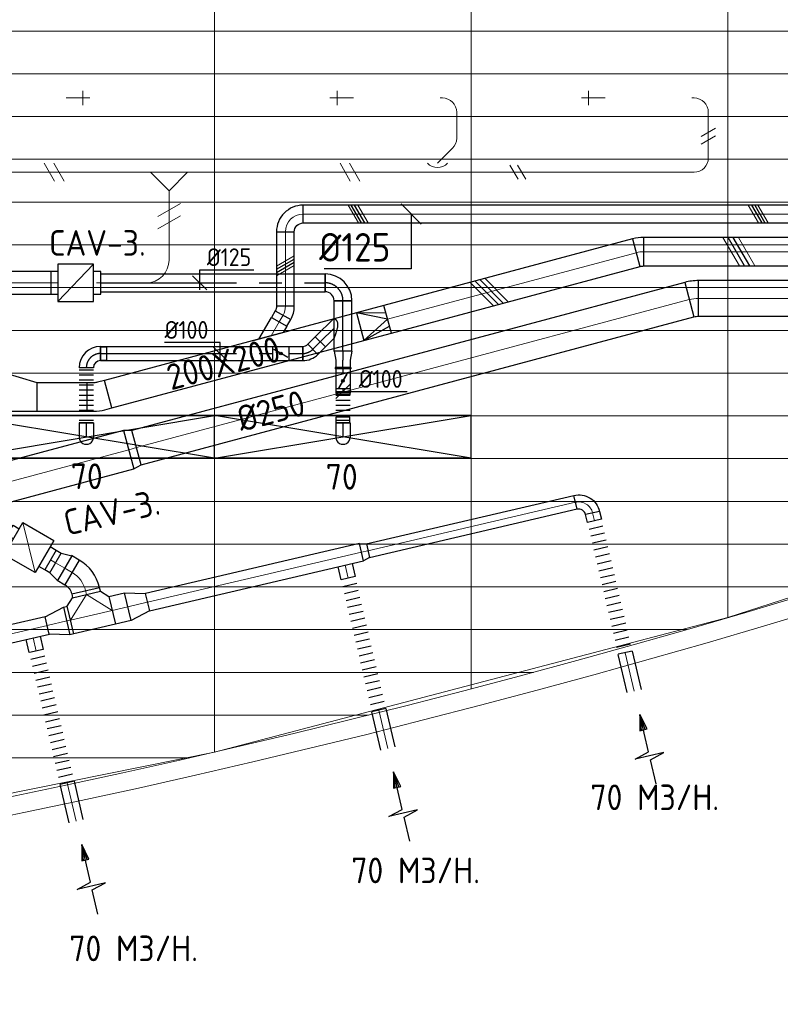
# Model space of a CAD drawing. Header units: millimetres. Extents: x -72412 to 16313, y -1015 to 52998.
# Tile 43 of 64: x -31891 to -26557, y 7999 to 14909. Entities that reach past the tile are written whole.
import ezdxf
from ezdxf.enums import TextEntityAlignment as Align

# ---------------------------------------------------------------- set-up
doc = ezdxf.new("R2010")
doc.units = ezdxf.units.MM
doc.header["$LTSCALE"] = 50
doc.linetypes.add('CENTER2', pattern=[28.575, 19.05, -3.175, 3.175, -3.175])
for name, color, linetype in [('4plfd', 254, 'Continuous'), ('WL570---_RETOUR', 100, 'Continuous'), ('WL570---_TOEVOER', 200, 'Continuous'), ('WL570---_TOEVOER_HL', 1, 'Continuous'), ('WL570---_TOEVOER_RST', 200, 'Continuous'), ('WL570---_TOEVOER_RST_HL', 1, 'Continuous'), ('WM570---_RETOUR', 2, 'Continuous'), ('WM570---_TOEVOER', 2, 'Continuous'), ('WM570---_TOEVOER_PR', 2, 'Continuous'), ('WM570---_TOEVOER_RST_PR', 1, 'Continuous')]:
    doc.layers.add(name, color=color, linetype=linetype)
for name, color, linetype, lineweight in [('WL570---_BESTAAND-HARTLIJN', 161, 'Continuous', 0), ('WL570---_BESTAAND-RETOUR', 140, 'Continuous', 0), ('WL570---_BESTAAND-TOEVOER', 180, 'Continuous', 0), ('WL570---_DEMONTEREN', 10, 'Continuous', 0)]:
    doc.layers.add(name, color=color, linetype=linetype, lineweight=lineweight)
doc.layers.get('WL570---_DEMONTEREN').off()
doc.styles.add('BURO-018', font='ISO96.shx', dxfattribs={"height": 90})
doc.styles.add('BURO-025', font='ISO96.shx', dxfattribs={"height": 125})
doc.styles.add('MAATVOERING', font='ISO')

# ---------------------------------------------------------------- blocks, each defined once
blk = doc.blocks.new('Groep-43')
at = {"color": 8, "linetype": 'Continuous', "lineweight": 13}
for p, q in [((-73154.912, 13299.14), (-22154.912, 13299.14)), ((-73154.912, 12999.14), (-22154.912, 12999.14)), ((-73154.912, 12699.14), (-22154.912, 12699.14)), ((-73154.912, 12399.14), (-22154.912, 12399.14)), ((-73154.912, 12099.14), (-22154.912, 12099.14))]:
    blk.add_line(p, q, dxfattribs=at)
blk = doc.blocks.new('Groep-50')
at = {"color": 8, "linetype": 'Continuous', "lineweight": 13}
for p, q in [((-33254.9, 18999.1), (-33254.9, 8239.8)), ((-31454.9, 18999.1), (-31454.9, 8683.4)), ((-29654.9, 18999.1), (-29654.9, 9183.1)), ((-72854.9, 11799.1), (-22392.8, 11799.1)), ((-72188.2, 11499.1), (-23121.3, 11499.1)), ((-71473.3, 11199.1), (-23841, 11199.1)), ((-70711.8, 10899.1), (-24597.7, 10899.1)), ((-69854.9, 10599.1), (-25389.2, 10599.1)), ((-69080.3, 10299.1), (-26229.6, 10299.1)), ((-29654.9, 9183.2), (-26054.9, 10356)), ((-68159.5, 9999.1), (-27084.9, 9999.1)), ((-67238.6, 9699.1), (-28071.2, 9699.1)), ((-66254.9, 9399.1), (-28992, 9399.1)), ((-33254.9, 8239.9), (-29654.9, 9183.2)), ((-65366, 9099.1), (-29943.5, 9099.1)), ((-64290.1, 8799.1), (-31019.4, 8799.1)), ((-63133.8, 8499.1), (-32175.7, 8499.1)), ((-36854.9, 7514.1), (-33254.9, 8239.9)), ((-61877.5, 8199.1), (-33432, 8199.1))]:
    blk.add_line(p, q, dxfattribs=at)
at = {"color": 8, "linetype": 'Continuous', "lineweight": 13, "flags": 128}
blk.add_lwpolyline([(-22004.9, 19149), (-22004.9, 11828, -0.208473), (-73205.8, 11785.1), (-73304.9, 11828.1)], format="xyb", dxfattribs=at)
at = {"color": 8, "linetype": 'Continuous', "lineweight": 13}
blk.add_arc((-47654.8, 70538.1), 63940.9, 246.496301, 293.503386, dxfattribs=at)
at = {"color": 8}
blk.add_blockref('Groep-43', (0, 0), dxfattribs=at)
blk = doc.blocks.new('Block plafond 5e verd')
at = {"layer": '4plfd'}
blk.add_blockref('Groep-50', (73304.9, -19149.1), dxfattribs=at)
blk = doc.blocks.new('OBO20000047H')
blk.add_lwpolyline([(100, -86.7, 0.208), (4.6, 132.7), (-131.8, -13.6, -0.208), (-100, -86.7)], format="xyb", close=True)
at = {"invisible_edges": 15}
for points in [[(-125.4, -20.1), (23.7, 113.2), (4.6, 132.7), (-131.8, -13.6)], [(-119.7, -27.1), (41, 92), (23.7, 113.2), (-125.4, -20.1)], [(-114.6, -34.7), (56.2, 69.3), (41, 92), (-119.7, -27.1)], [(-110.2, -42.7), (69.4, 45.3), (56.2, 69.3), (-114.6, -34.7)], [(-106.6, -51), (80.3, 20.3), (69.4, 45.3), (-110.2, -42.7)], [(-103.7, -59.7), (88.9, -5.7), (80.3, 20.3), (-106.6, -51)], [(-101.7, -68.6), (95, -32.3), (88.9, -5.7), (-103.7, -59.7)], [(-100.4, -77.6), (98.8, -59.4), (95, -32.3), (-101.7, -68.6)], [(-100, -86.7), (100, -86.7), (98.8, -59.4), (-100.4, -77.6)]]:
    blk.add_3dface(points, dxfattribs=at)
at = {"layer": 'WL570---_BESTAAND-HARTLIJN'}
blk.add_arc((-200, -86.7), 200, 0, 47, dxfattribs=at)
blk = doc.blocks.new('KARO')
for p, q in [((1, 0.5), (0, 0.5)), ((0, -0.5), (1, -0.5))]:
    blk.add_line(p, q)
at = {"invisible_edges": 15}
blk.add_3dface([(0, 0.5), (0, -0.5), (1, -0.5), (1, 0.5)], dxfattribs=at)
at = {"layer": 'WL570---_BESTAAND-HARTLIJN'}
blk.add_line((0, 0), (1, 0), dxfattribs=at)
blk = doc.blocks.new('OSV2001600740G')
blk.add_lwpolyline([(0, -100), (74.6, -80), (74.6, 80), (0, 100)], close=True)
at = {"layer": 'WL570---_BESTAAND-HARTLIJN'}
blk.add_line((0, 0), (74.6, 0), dxfattribs=at)
blk = doc.blocks.new('VBX1601600016025000')
for points in [[(50, 80), (0, 80), (0, -80), (50, -80)], [(300, -80), (350, -80), (350, 80), (300, 80)]]:
    blk.add_lwpolyline(points)
blk.add_lwpolyline([(50, -130), (300, -130), (300, 130), (50, 130)], close=True)
at = {"layer": 'WL570---_BESTAAND-HARTLIJN'}
blk.add_line((300, 0), (350, 0), dxfattribs=at)
at = {"layer": 'WL570---_BESTAAND-TOEVOER'}
blk.add_line((50, -130), (300, 130), dxfattribs=at)
blk = doc.blocks.new('OSV20012501390G')
blk.add_lwpolyline([(0, -100), (140, -62.5), (140, 62.5), (0, 100)], close=True)
at = {"layer": 'WL570---_BESTAAND-HARTLIJN'}
blk.add_line((0, 0), (140, 0), dxfattribs=at)
blk = doc.blocks.new('FLLINE100')
blk.add_line((0, -50), (0, 50))
blk = doc.blocks.new('OEX10000100000')
at = {"rotation": 90}
for p in [(0, -50), (0, -100), (0, -150), (0, -200), (0, -250), (0, -300), (0, -350), (0, -400), (0, -450), (0, -500), (0, -550), (0, -600), (0, -650), (0, -700), (0, -750), (0, -800), (0, -850), (0, -900), (0, -950), (0, -1000)]:
    blk.add_blockref('FLLINE100', p, dxfattribs=at)
blk = doc.blocks.new('AFZPIJL')
for points in [[(0, -10), (0, -6.52), (-2.06, -5.97), (2.06, -5.97), (0, -5.41), (0, 0)], [(-0.26, -2.22), (0, 0)], [(0.26, -2.22), (0, 0)]]:
    blk.add_lwpolyline(points)
blk.add_lwpolyline([(0.52, -2.22), (-0.52, -2.22), (0, 0)], close=True)
blk = doc.blocks.new('OTS20020020000H')
blk.add_lwpolyline([(-150, -100), (150, -100), (150, 100), (100, 150), (-100, 150), (-150, 100)], close=True)
at = {"layer": 'WL570---_BESTAAND-HARTLIJN'}
blk.add_line((-150, 0), (150, 0), dxfattribs=at)
at = {"layer": 'WL570---_BESTAAND-RETOUR'}
blk.add_lwpolyline([(-150, 0), (0, 150), (150, 0)], dxfattribs=at)
blk = doc.blocks.new('OSV1251000460G')
blk.add_lwpolyline([(0, -62.5), (46.7, -50), (46.7, 50), (0, 62.5)], close=True)
at = {"layer": 'WL570---_BESTAAND-HARTLIJN'}
blk.add_line((0, 0), (46.7, 0), dxfattribs=at)
blk = doc.blocks.new('OBO10000090H')
blk.add_lwpolyline([(50, -100, 0.414214), (-100, 50), (-100, -50, -0.414214), (-50, -100)], format="xyb", close=True)
at = {"invisible_edges": 15}
for points in [[(-91.3, -50.8), (-74, 47.7), (-100, 50), (-100, -50)], [(-82.9, -53), (-48.7, 41), (-74, 47.7), (-91.3, -50.8)], [(-75, -56.7), (-25, 29.9), (-48.7, 41), (-82.9, -53)], [(-67.9, -61.7), (-3.6, 14.9), (-25, 29.9), (-75, -56.7)], [(-61.7, -67.9), (14.9, -3.6), (-3.6, 14.9), (-67.9, -61.7)], [(-56.7, -75), (29.9, -25), (14.9, -3.6), (-61.7, -67.9)], [(-53, -82.9), (41, -48.7), (29.9, -25), (-56.7, -75)], [(-50.8, -91.3), (47.7, -74), (41, -48.7), (-53, -82.9)], [(-50, -100), (50, -100), (47.7, -74), (-50.8, -91.3)]]:
    blk.add_3dface(points, dxfattribs=at)
at = {"layer": 'WL570---_BESTAAND-HARTLIJN'}
blk.add_arc((-100, -100), 100, 0, 90, dxfattribs=at)
blk = doc.blocks.new('OBO12500030H')
blk.add_lwpolyline([(62.5, -33.5, 0.131652), (37.4, 60.3), (-70.9, -2.2, -0.131652), (-62.5, -33.5)], format="xyb", close=True)
at = {"invisible_edges": 15}
for points in [[(-69.1, -5.4), (42.6, 50.7), (37.4, 60.3), (-70.9, -2.2)], [(-67.6, -8.7), (47.2, 40.8), (42.6, 50.7), (-69.1, -5.4)], [(-66.3, -12.1), (51.2, 30.6), (47.2, 40.8), (-67.6, -8.7)], [(-65.1, -15.6), (54.6, 20.3), (51.2, 30.6), (-66.3, -12.1)], [(-64.2, -19.1), (57.4, 9.7), (54.6, 20.3), (-65.1, -15.6)], [(-63.4, -22.6), (59.7, -0.9), (57.4, 9.7), (-64.2, -19.1)], [(-62.9, -26.2), (61.2, -11.7), (59.7, -0.9), (-63.4, -22.6)], [(-62.6, -29.9), (62.2, -22.6), (61.2, -11.7), (-62.9, -26.2)], [(-62.5, -33.5), (62.5, -33.5), (62.2, -22.6), (-62.6, -29.9)]]:
    blk.add_3dface(points, dxfattribs=at)
at = {"layer": 'WL570---_BESTAAND-HARTLIJN'}
blk.add_arc((-125, -33.5), 125, 0, 30, dxfattribs=at)
blk = doc.blocks.new('VRO200200002002000H')
at = {"layer": 'WL570---_TOEVOER'}
for p, q in [((0, 100), (200, 50)), ((0, -100), (200, -50))]:
    blk.add_line(p, q, dxfattribs=at)
blk.add_lwpolyline([(0, 100), (0, -100), (200, -100), (200, 100)], close=True, dxfattribs=at)
blk.add_lwpolyline([(0, -100), (0, -100), (200, 0), (0, 100)], dxfattribs=at)
blk = doc.blocks.new('KARH')
for p, q in [((1, 0.5), (0, 0.5)), ((0, -0.5), (1, -0.5))]:
    blk.add_line(p, q)
at = {"invisible_edges": 15}
blk.add_3dface([(0, 0.5), (0, -0.5), (1, -0.5), (1, 0.5)], dxfattribs=at)
blk = doc.blocks.new('VV135020020020005000LG')
blk.add_lwpolyline([(0, -175), (500, -175), (500, 25), (0, 175)], close=True)
at = {"invisible_edges": 15}
blk.add_3dface([(0, -175), (500, -175), (500, 25), (0, 175)], dxfattribs=at)
blk = doc.blocks.new('VBO20020000050151-100')
blk.add_lwpolyline([(-100, -76.3), (100, -76.3), (100, -26.3, 0.065543), (89.8, 51.3), (76.8, 99.6), (-116.3, 47.8), (-103.4, -0.4, -0.065543), (-100, -26.3)], format="xyb", close=True)
blk = doc.blocks.new('OSV2802500550K')
blk.add_lwpolyline([(-56, -140), (0, -125), (0, 125), (-56, 140)], close=True)
at = {"layer": 'WL570---_BESTAAND-HARTLIJN'}
blk.add_line((-56, 0), (0, 0), dxfattribs=at)
blk = doc.blocks.new('OAF12500045R')
blk.add_line((-138.4, 0), (138.4, 0))
blk.add_lwpolyline([(-88.4, 0), (35.4, 123.7), (123.7, 35.4), (88.4, 0)])
at = {"layer": 'WL570---_BESTAAND-HARTLIJN'}
blk.add_line((79.5, 79.5), (0, 0), dxfattribs=at)
blk = doc.blocks.new('OBO10000090ZE')
blk.add_lwpolyline([(-50, 0), (50, 0), (50, 100, 1), (-50, 100)], format="xyb", close=True)
at = {"layer": 'WL570---_BESTAAND-HARTLIJN'}
for points in [[(0, 0), (0, 150)], [(-50, 100), (50, 100)]]:
    blk.add_lwpolyline(points, dxfattribs=at)
blk = doc.blocks.new('OSV1601250650G')
blk.add_lwpolyline([(0, -80), (65.3, -62.5), (65.3, 62.5), (0, 80)], close=True)
at = {"layer": 'WL570---_BESTAAND-HARTLIJN'}
blk.add_line((0, 0), (65.3, 0), dxfattribs=at)
blk = doc.blocks.new('OTS16016016000H')
blk.add_lwpolyline([(-130, -80), (130, -80), (130, 80), (80, 130), (-80, 130), (-130, 80)], close=True)
at = {"layer": 'WL570---_BESTAAND-HARTLIJN'}
blk.add_line((-130, 0), (130, 0), dxfattribs=at)
at = {"layer": 'WL570---_BESTAAND-RETOUR'}
blk.add_lwpolyline([(-130, 0), (0, 130), (130, 0)], dxfattribs=at)
blk = doc.blocks.new('OBO16000090H')
blk.add_lwpolyline([(80, -160, 0.414214), (-160, 80), (-160, -80, -0.414214), (-80, -160)], format="xyb", close=True)
at = {"invisible_edges": 15}
for points in [[(-146.1, -81.2), (-118.3, 76.4), (-160, 80), (-160, -80)], [(-132.6, -84.8), (-77.9, 65.5), (-118.3, 76.4), (-146.1, -81.2)], [(-120, -90.7), (-40, 47.8), (-77.9, 65.5), (-132.6, -84.8)], [(-108.6, -98.7), (-5.7, 23.9), (-40, 47.8), (-120, -90.7)], [(-98.7, -108.6), (23.9, -5.7), (-5.7, 23.9), (-108.6, -98.7)], [(-90.7, -120), (47.8, -40), (23.9, -5.7), (-98.7, -108.6)], [(-84.8, -132.6), (65.5, -77.9), (47.8, -40), (-90.7, -120)], [(-81.2, -146.1), (76.4, -118.3), (65.5, -77.9), (-84.8, -132.6)], [(-80, -160), (80, -160), (76.4, -118.3), (-81.2, -146.1)]]:
    blk.add_3dface(points, dxfattribs=at)
at = {"layer": 'WL570---_BESTAAND-HARTLIJN'}
blk.add_arc((-160, -160), 160, 0, 90, dxfattribs=at)
blk = doc.blocks.new('MVLINE')
blk.add_line((35.4, -35.4), (-35.4, 35.4))
blk = doc.blocks.new('OBO12500090H')
blk.add_lwpolyline([(62.5, -125, 0.414214), (-125, 62.5), (-125, -62.5, -0.414214), (-62.5, -125)], format="xyb", close=True)
at = {"invisible_edges": 15}
for points in [[(-114.1, -63.4), (-92.4, 59.7), (-125, 62.5), (-125, -62.5)], [(-103.6, -66.3), (-60.9, 51.2), (-92.4, 59.7), (-114.1, -63.4)], [(-93.8, -70.9), (-31.2, 37.4), (-60.9, 51.2), (-103.6, -66.3)], [(-84.8, -77.1), (-4.5, 18.6), (-31.2, 37.4), (-93.8, -70.9)], [(-77.1, -84.8), (18.6, -4.5), (-4.5, 18.6), (-84.8, -77.1)], [(-70.9, -93.8), (37.4, -31.2), (18.6, -4.5), (-77.1, -84.8)], [(-66.3, -103.6), (51.2, -60.9), (37.4, -31.2), (-70.9, -93.8)], [(-63.4, -114.1), (59.7, -92.4), (51.2, -60.9), (-66.3, -103.6)], [(-62.5, -125), (62.5, -125), (59.7, -92.4), (-63.4, -114.1)]]:
    blk.add_3dface(points, dxfattribs=at)
at = {"layer": 'WL570---_BESTAAND-HARTLIJN'}
blk.add_arc((-125, -125), 125, 0, 90, dxfattribs=at)
blk = doc.blocks.new('OZA1250100045L')
blk.add_lwpolyline([(-70.7, 0), (-106.1, 35.4), (-35.4, 106.1), (70.7, 0)])
at = {"layer": 'WL570---_BESTAAND-HARTLIJN'}
blk.add_line((0, 0), (-70.7, 70.7), dxfattribs=at)
at = {"layer": 'WL570---_BESTAAND-TOEVOER'}
blk.add_arc((0, 70.7), 100, 225, 315, dxfattribs=at)
blk = doc.blocks.new('OBO10000090L')
blk.add_lwpolyline([(50, 0, 0.414214), (-100, 150), (-100, 50, -0.414214), (-50, 0)], format="xyb", close=True)
at = {"invisible_edges": 15}
for points in [[(-91.3, 49.2), (-74, 147.7), (-100, 150), (-100, 50)], [(-82.9, 47), (-48.7, 141), (-74, 147.7), (-91.3, 49.2)], [(-75, 43.3), (-25, 129.9), (-48.7, 141), (-82.9, 47)], [(-67.9, 38.3), (-3.6, 114.9), (-25, 129.9), (-75, 43.3)], [(-61.7, 32.1), (14.9, 96.4), (-3.6, 114.9), (-67.9, 38.3)], [(-56.7, 25), (29.9, 75), (14.9, 96.4), (-61.7, 32.1)], [(-53, 17.1), (41, 51.3), (29.9, 75), (-56.7, 25)], [(-50.8, 8.7), (47.7, 26), (41, 51.3), (-53, 17.1)], [(-50, 0), (50, 0), (47.7, 26), (-50.8, 8.7)]]:
    blk.add_3dface(points, dxfattribs=at)
at = {"layer": 'WL570---_BESTAAND-HARTLIJN'}
blk.add_arc((-100, 0), 100, 0, 90, dxfattribs=at)
blk = doc.blocks.new('OBO10000045H')
blk.add_lwpolyline([(50, -41.4, 0.198912), (6.1, 64.6), (-64.6, -6.1, -0.198912), (-50, -41.4)], format="xyb", close=True)
at = {"invisible_edges": 15}
for points in [[(-61.7, -9.3), (14.9, 55), (6.1, 64.6), (-64.6, -6.1)], [(-59, -12.7), (22.9, 44.6), (14.9, 55), (-61.7, -9.3)], [(-56.7, -16.4), (29.9, 33.6), (22.9, 44.6), (-59, -12.7)], [(-54.7, -20.3), (35.9, 22), (29.9, 33.6), (-56.7, -16.4)], [(-53, -24.3), (41, 9.9), (35.9, 22), (-54.7, -20.3)], [(-51.7, -28.5), (44.9, -2.6), (41, 9.9), (-53, -24.3)], [(-50.8, -32.7), (47.7, -15.4), (44.9, -2.6), (-51.7, -28.5)], [(-50.2, -37.1), (49.4, -28.3), (47.7, -15.4), (-50.8, -32.7)], [(-50, -41.4), (50, -41.4), (49.4, -28.3), (-50.2, -37.1)]]:
    blk.add_3dface(points, dxfattribs=at)
at = {"layer": 'WL570---_BESTAAND-HARTLIJN'}
blk.add_arc((-100, -41.4), 100, 0, 45, dxfattribs=at)
blk = doc.blocks.new('OBO25000015H')
blk.add_lwpolyline([(125, -32.9, 0.065543), (112.2, 64.1), (-129.3, -0.6, -0.065543), (-125, -32.9)], format="xyb", close=True)
at = {"invisible_edges": 15}
for points in [[(-128.4, -4.1), (114.9, 53.6), (112.2, 64.1), (-129.3, -0.6)], [(-127.6, -7.6), (117.3, 42.9), (114.9, 53.6), (-128.4, -4.1)], [(-126.9, -11.2), (119.3, 32.2), (117.3, 42.9), (-127.6, -7.6)], [(-126.3, -14.8), (121, 21.4), (119.3, 32.2), (-126.9, -11.2)], [(-125.8, -18.4), (122.5, 10.6), (121, 21.4), (-126.3, -14.8)], [(-125.5, -22), (123.6, -0.2), (122.5, 10.6), (-125.8, -18.4)], [(-125.2, -25.6), (124.4, -11.1), (123.6, -0.2), (-125.5, -22)], [(-125.1, -29.3), (124.8, -22), (124.4, -11.1), (-125.2, -25.6)], [(-125, -32.9), (125, -32.9), (124.8, -22), (-125.1, -29.3)]]:
    blk.add_3dface(points, dxfattribs=at)
at = {"layer": 'WL570---_BESTAAND-HARTLIJN'}
blk.add_arc((-250, -32.9), 250, 0, 15, dxfattribs=at)
blk = doc.blocks.new('OBO20000015H')
blk.add_lwpolyline([(100, -26.3, 0.065543), (89.8, 51.3), (-103.4, -0.4, -0.065543), (-100, -26.3)], format="xyb", close=True)
at = {"invisible_edges": 15}
for points in [[(-102.7, -3.3), (91.9, 42.9), (89.8, 51.3), (-103.4, -0.4)], [(-102.1, -6.1), (93.8, 34.3), (91.9, 42.9), (-102.7, -3.3)], [(-101.5, -9), (95.4, 25.8), (93.8, 34.3), (-102.1, -6.1)], [(-101.1, -11.8), (96.8, 17.1), (95.4, 25.8), (-101.5, -9)], [(-100.7, -14.7), (98, 8.5), (96.8, 17.1), (-101.1, -11.8)], [(-100.4, -17.6), (98.9, -0.2), (98, 8.5), (-100.7, -14.7)], [(-100.2, -20.5), (99.5, -8.9), (98.9, -0.2), (-100.4, -17.6)], [(-100, -23.4), (99.9, -17.6), (99.5, -8.9), (-100.2, -20.5)], [(-100, -26.3), (100, -26.3), (99.9, -17.6), (-100, -23.4)]]:
    blk.add_3dface(points, dxfattribs=at)
at = {"layer": 'WL570---_BESTAAND-HARTLIJN'}
blk.add_arc((-200, -26.3), 200, 0, 15, dxfattribs=at)
blk = doc.blocks.new('UISO')
for p, q in [((0, 0.18), (1, 0.757)), ((0, 0), (1, 0.577))]:
    blk.add_line(p, q)
at = {"layer": 'WL570---_BESTAAND-TOEVOER'}
for p, q in [((0, 0.36), (1, 0.937)), ((0, -0.18), (1, 0.397))]:
    blk.add_line(p, q, dxfattribs=at)
blk = doc.blocks.new('*U258')
at = {"color": 0, "ltscale": 10}
for p, q in [((900, 150, -2700), (-900, 150, -2700)), ((-900, -150, -2700), (-900, 150, -2700)), ((900, -150, -2700), (900, 150, -2700)), ((900, -150, -2700), (-900, -150, -2700))]:
    blk.add_line(p, q, dxfattribs=at)
at = {"layer": 'WL570---_TOEVOER_RST_HL', "linetype": 'CENTER2'}
blk.add_circle((0, 0, -2700), 0.075, dxfattribs=at)
at = {"layer": 'WL570---_TOEVOER_RST', "color": 1, "style": 'BURO-018'}
for tag in ['MC', 'Q']:
    blk.add_attdef(tag, text='', height=180, dxfattribs=at).set_placement((0, 0), align=Align.MIDDLE)
at = {"layer": 'WM570---_TOEVOER_RST_PR', "color": 1, "style": 'BURO-018'}
blk.add_attdef('POSNR', text='', height=180, dxfattribs=at).set_placement((0, 0), align=Align.MIDDLE)
blk = doc.blocks.new('*U259')
at = {"color": 0, "ltscale": 10}
for p, q in [((900, 150, -2700), (-900, 150, -2700)), ((-900, -150, -2700), (-900, 150, -2700)), ((900, -150, -2700), (900, 150, -2700)), ((900, -150, -2700), (-900, -150, -2700))]:
    blk.add_line(p, q, dxfattribs=at)
at = {"layer": 'WL570---_TOEVOER_RST_HL', "linetype": 'CENTER2'}
blk.add_circle((0, 0, -2700), 0.075, dxfattribs=at)
at = {"layer": 'WL570---_TOEVOER_RST', "color": 1, "style": 'BURO-018'}
for tag in ['MC', 'Q']:
    blk.add_attdef(tag, text='', height=180, dxfattribs=at).set_placement((0, 0), align=Align.MIDDLE)
at = {"layer": 'WM570---_TOEVOER_RST_PR', "color": 1, "style": 'BURO-018'}
blk.add_attdef('POSNR', text='', height=180, dxfattribs=at).set_placement((0, 0), align=Align.MIDDLE)
blk = doc.blocks.new('*U861')
at = {"color": 0, "ltscale": 10}
for p, q in [((-100, 50, -2700), (-86.8, 50, -2700)), ((-100, -50, -2700), (-100, 50, -2700)), ((-86.8, 50, -2700), (-61.4, 50, -2700)), ((-61.4, 50, -2700), (-38.6, 50, -2700)), ((-38.6, 50, -2700), (-20, 50, -2700)), ((-20, 50, -2700), (-6.8, 50, -2700)), ((-6.8, 50, -2700), (0, 50, -2700)), ((-100, -50, -2700), (-86.8, -50, -2700)), ((-86.8, -50, -2700), (-61.4, -50, -2700)), ((-61.4, -50, -2700), (-38.6, -50, -2700)), ((-38.6, -50, -2700), (-20, -50, -2700)), ((-20, -50, -2700), (-6.8, -50, -2700)), ((-6.8, -50, -2700), (0, -50, -2700))]:
    blk.add_line(p, q, dxfattribs=at)
blk.add_arc((0, 0, -2700), 50, 270, 90, dxfattribs=at)
at = {"layer": 'WL570---_TOEVOER_HL', "linetype": 'CENTER2'}
blk.add_line((-100, 0, -2700), (0, 0, -2700), dxfattribs=at)
at = {"layer": 'WM570---_TOEVOER_PR', "color": 2, "style": 'BURO-025'}
blk.add_attdef('POSNR', text='', height=125, dxfattribs=at).set_placement((0, 0), align=Align.MIDDLE)
blk = doc.blocks.new('*U862')
at = {"color": 0, "ltscale": 10}
for p, q in [((0, 62.5, -2700), (1573.7, 62.5, -2700)), ((0, -62.5, -2700), (0, 62.5, -2700)), ((1573.7, 62.5, -2700), (1573.7, -62.5, -2700)), ((0, -62.5, -2700), (1573.7, -62.5, -2700))]:
    blk.add_line(p, q, dxfattribs=at)
at = {"layer": 'WL570---_TOEVOER_HL', "linetype": 'CENTER2'}
blk.add_line((0, 0, -2700), (1573.7, 0, -2700), dxfattribs=at)
at = {"layer": 'WM570---_TOEVOER_PR', "color": 2, "style": 'BURO-025'}
blk.add_attdef('POSNR', text='', height=125, dxfattribs=at).set_placement((0, 0), align=Align.MIDDLE)
blk = doc.blocks.new('*U863')
at = {"color": 0, "ltscale": 10}
for p, q in [((0, 50, -2700), (74, 50, -2700)), ((0, -50, -2700), (0, 50, -2700)), ((74, 50, -2700), (74, -50, -2700)), ((0, -50, -2700), (74, -50, -2700))]:
    blk.add_line(p, q, dxfattribs=at)
at = {"layer": 'WL570---_TOEVOER_HL', "linetype": 'CENTER2'}
blk.add_line((0, 0, -2700), (74, 0, -2700), dxfattribs=at)
at = {"layer": 'WM570---_TOEVOER_PR', "color": 2, "style": 'BURO-025'}
blk.add_attdef('POSNR', text='', height=125, dxfattribs=at).set_placement((0, 0), align=Align.MIDDLE)
blk = doc.blocks.new('*U864')
at = {"color": 0, "ltscale": 10}
for p, q in [((0, 70.7, -2700), (61, 131.7, -2700)), ((61, 131.7, -2700), (131.7, 61, -2700)), ((0, -70.7, -2700), (131.7, 61, -2700))]:
    blk.add_line(p, q, dxfattribs=at)
blk.add_spline([(-0.2, -70.6, -2700), (-0.8, -70.1, -2700), (-1.8, -69.3, -2700), (-3.2, -68.2, -2700), (-4.9, -66.7, -2700), (-6.9, -64.9, -2700), (-9.2, -62.8, -2700), (-11.6, -60.3, -2700), (-14.1, -57.4, -2700), (-16.6, -54, -2700), (-19, -50.2, -2700), (-21.2, -45.7, -2700), (-23, -40.7, -2700), (-24.2, -35, -2700), (-24.9, -28.5, -2700), (-24.9, -21.3, -2700), (-24.2, -13.5, -2700), (-23, -5.2, -2700), (-21.2, 3.4, -2700), (-19, 12.1, -2700), (-16.6, 20.8, -2700), (-14.1, 29.2, -2700), (-11.6, 37.1, -2700), (-9.2, 44.5, -2700), (-6.9, 51.1, -2700), (-4.9, 56.9, -2700), (-3.2, 61.8, -2700), (-1.8, 65.6, -2700), (-0.8, 68.4, -2700), (-0.2, 70.1, -2700), (0, 70.7, -2700)], degree=3, dxfattribs=at)
at = {"layer": 'WL570---_TOEVOER_HL', "linetype": 'CENTER2'}
blk.add_line((0, 0, -2700), (96.3, 96.3, -2700), dxfattribs=at)
at = {"layer": 'WM570---_TOEVOER_PR', "color": 2, "style": 'BURO-025'}
blk.add_attdef('POSNR', text='', height=125, dxfattribs=at).set_placement((0, 0), align=Align.MIDDLE)
blk = doc.blocks.new('*U865')
at = {"color": 0, "ltscale": 10}
for p, q in [((-100, 47.5, -2700), (-142.6, 47.5, -2700)), ((-142.6, -47.5, -2700), (-142.6, 47.5, -2700)), ((-100, 50, -2700), (-86.8, 50, -2700)), ((-100, -50, -2700), (-100, 50, -2700)), ((-100, -47.5, -2700), (-100, 47.5, -2700)), ((-86.8, 50, -2700), (-61.4, 50, -2700)), ((-61.4, 50, -2700), (-38.6, 50, -2700)), ((-38.6, 50, -2700), (-20, 50, -2700)), ((-20, 50, -2700), (-6.8, 50, -2700)), ((-6.8, 50, -2700), (0, 50, -2700)), ((-100, -47.5, -2700), (-142.6, -47.5, -2700)), ((-100, -50, -2700), (-86.8, -50, -2700)), ((-86.8, -50, -2700), (-61.4, -50, -2700)), ((-61.4, -50, -2700), (-38.6, -50, -2700)), ((-38.6, -50, -2700), (-20, -50, -2700)), ((-20, -50, -2700), (-6.8, -50, -2700)), ((-6.8, -50, -2700), (0, -50, -2700))]:
    blk.add_line(p, q, dxfattribs=at)
blk.add_arc((0, 0, -2700), 50, 270, 90, dxfattribs=at)
at = {"layer": 'WL570---_TOEVOER_HL', "linetype": 'CENTER2'}
blk.add_line((-100, 0, -2700), (0, 0, -2700), dxfattribs=at)
at = {"layer": 'WM570---_TOEVOER_PR', "color": 2, "style": 'BURO-025'}
blk.add_attdef('POSNR', text='', height=125, dxfattribs=at).set_placement((0, 0), align=Align.MIDDLE)
blk = doc.blocks.new('*U866')
at = {"color": 0, "ltscale": 10}
for p, q in [((-62.5, 125, -2700), (62.5, 125, -2700)), ((-125, -62.5, -2700), (-125, 62.5, -2700))]:
    blk.add_line(p, q, dxfattribs=at)
for radius, end in [(62.5, 0), (187.5, 360)]:
    blk.add_arc((-125, 125, -2700), radius, 270, end, dxfattribs=at)
at = {"layer": 'WL570---_TOEVOER_HL', "linetype": 'CENTER2'}
blk.add_arc((-125, 125, -2700), 125, 270, 0, dxfattribs=at)
at = {"layer": 'WM570---_TOEVOER_PR', "color": 2, "style": 'BURO-025'}
blk.add_attdef('POSNR', text='', height=125, dxfattribs=at).set_placement((0, 0), align=Align.MIDDLE)
blk = doc.blocks.new('*U867')
at = {"color": 0, "ltscale": 10}
for p, q in [((0, 62.5, -2700), (353.9, 62.5, -2700)), ((0, -62.5, -2700), (0, 62.5, -2700)), ((353.9, 62.5, -2700), (353.9, -62.5, -2700)), ((0, -62.5, -2700), (353.9, -62.5, -2700))]:
    blk.add_line(p, q, dxfattribs=at)
at = {"layer": 'WL570---_TOEVOER_HL', "linetype": 'CENTER2'}
blk.add_line((0, 0, -2700), (353.9, 0, -2700), dxfattribs=at)
at = {"layer": 'WM570---_TOEVOER_PR', "color": 2, "style": 'BURO-025'}
blk.add_attdef('POSNR', text='', height=125, dxfattribs=at).set_placement((0, 0), align=Align.MIDDLE)
blk = doc.blocks.new('*U868')
at = {"color": 0, "ltscale": 10}
for p, q in [((-5, 54, -2700), (5, 54, -2700)), ((-5, 54, -2700), (-5, -54, -2700)), ((-5, 54, -2700), (-5, -54, -2700)), ((5, 54, -2700), (5, -54, -2700)), ((5, 54, -2700), (5, -54, -2700)), ((-5, -54, -2700), (5, -54, -2700))]:
    blk.add_line(p, q, dxfattribs=at)
at = {"layer": 'WL570---_TOEVOER_HL', "linetype": 'CENTER2'}
blk.add_line((-5, 0, -2700), (5, 0, -2700), dxfattribs=at)
at = {"layer": 'WM570---_TOEVOER_PR', "color": 2, "style": 'BURO-025'}
blk.add_attdef('POSNR', text='', height=125, dxfattribs=at).set_placement((0, 0), align=Align.MIDDLE)
blk = doc.blocks.new('*U869')
at = {"color": 0, "ltscale": 10}
for p, q in [((0, 50, -2700), (29.3, 50, -2700)), ((0, -50, -2700), (29.3, -50, -2700))]:
    blk.add_line(p, q, dxfattribs=at)
at = {"layer": 'WL570---_TOEVOER_HL', "linetype": 'CENTER2'}
blk.add_line((0, 0, -2700), (29.3, 0, -2700), dxfattribs=at)
at = {"layer": 'WM570---_TOEVOER_PR', "color": 2, "style": 'BURO-025'}
blk.add_attdef('POSNR', text='', height=125, dxfattribs=at).set_placement((0, 0), align=Align.MIDDLE)
blk = doc.blocks.new('*U870')
at = {"color": 0, "ltscale": 10}
for p, q in [((0, 62.5, -2700), (64.18, 50, -2700)), ((0, 62.5, -2700), (0, -62.5, -2700)), ((64.18, 50, -2700), (114.18, 50, -2700)), ((0, -62.5, -2700), (64.18, -50, -2700)), ((64.18, -50, -2700), (114.18, -50, -2700))]:
    blk.add_line(p, q, dxfattribs=at)
at = {"layer": 'WL570---_TOEVOER_HL', "linetype": 'CENTER2'}
for p in [(0, 0, -2700), (114.18, 0, -2700)]:
    blk.add_line(p, (64.18, 0, -2700), dxfattribs=at)
blk.add_circle((0, 0, -2700), 0.075, dxfattribs=at)
at = {"layer": 'WM570---_TOEVOER_PR', "color": 2, "style": 'BURO-025'}
blk.add_attdef('POSNR', text='', height=125, dxfattribs=at).set_placement((0, 0), align=Align.MIDDLE)
blk = doc.blocks.new('*U871')
at = {"ltscale": 10}
for p, q in [((-55.9, 50, -2700), (55.9, 50, -2700)), ((-55.9, -50, -2700), (-55.9, 50, -2700)), ((-48.9, 27.1, -2700), (-47.9, 28.8, -2700)), ((47.9, -28.8, -2700), (-48.9, 27.1, -2700)), ((48.9, -27.1, -2700), (-47.9, 28.8, -2700)), ((55.9, 50, -2700), (55.9, -50, -2700)), ((85.2, 47.5, -2700), (98.5, 47.5, -2700)), ((98.5, 47.5, -2700), (98.5, -47.5, -2700)), ((-55.9, -50, -2700), (55.9, -50, -2700)), ((47.9, -28.8, -2700), (48.9, -27.1, -2700)), ((85.2, -47.5, -2700), (98.5, -47.5, -2700))]:
    blk.add_line(p, q, dxfattribs=at)
blk.add_circle((0, 0, -2700), 9.31, dxfattribs=at)
at = {"layer": 'WL570---_TOEVOER', "color": 2, "style": 'BURO-025'}
blk.add_attdef('I', text='', height=125, dxfattribs=at).set_placement((0, 0), align=Align.MIDDLE)
at = {"layer": 'WM570---_TOEVOER_PR', "color": 2, "style": 'BURO-025'}
blk.add_attdef('POSNR', text='', height=125, dxfattribs=at).set_placement((0, 0), align=Align.MIDDLE)
blk = doc.blocks.new('*U872')
at = {"color": 0, "ltscale": 10}
for p, q in [((-41.4, -50, -2700), (-41.4, 50, -2700)), ((-6.1, 64.6, -2700), (64.6, -6.1, -2700))]:
    blk.add_line(p, q, dxfattribs=at)
for radius in [49.9, 149.9]:
    blk.add_arc((-41.4, 99.9, -2700), radius, 270, 315, dxfattribs=at)
at = {"layer": 'WL570---_TOEVOER_HL', "linetype": 'CENTER2'}
blk.add_arc((-41.4, 99.9, -2700), 99.9, 270, 315, dxfattribs=at)
at = {"layer": 'WM570---_TOEVOER_PR', "color": 2, "style": 'BURO-025'}
blk.add_attdef('POSNR', text='', height=125, dxfattribs=at).set_placement((0, 0), align=Align.MIDDLE)
blk = doc.blocks.new('*U873')
at = {"color": 0, "ltscale": 10}
for p, q in [((0, 50, -2700), (1208.9, 50, -2700)), ((0, -50, -2700), (0, 50, -2700)), ((0, -50, -2700), (1208.9, -50, -2700))]:
    blk.add_line(p, q, dxfattribs=at)
at = {"layer": 'WL570---_TOEVOER_HL', "linetype": 'CENTER2'}
blk.add_line((0, 0, -2700), (1208.9, 0, -2700), dxfattribs=at)
at = {"layer": 'WM570---_TOEVOER_PR', "color": 2, "style": 'BURO-025'}
blk.add_attdef('POSNR', text='', height=125, dxfattribs=at).set_placement((0, 0), align=Align.MIDDLE)
blk = doc.blocks.new('*U874')
at = {"ltscale": 10}
for p, q in [((-55.8, 50, -2700), (55.8, 50, -2700)), ((-55.8, -50, -2700), (-55.8, 50, -2700)), ((-48.9, 27.1, -2700), (-47.9, 28.8, -2700)), ((47.9, -28.8, -2700), (-48.9, 27.1, -2700)), ((48.9, -27.1, -2700), (-47.9, 28.8, -2700)), ((55.8, 50, -2700), (55.8, -50, -2700)), ((-55.8, -50, -2700), (55.8, -50, -2700)), ((47.9, -28.8, -2700), (48.9, -27.1, -2700))]:
    blk.add_line(p, q, dxfattribs=at)
blk.add_circle((0, 0, -2700), 9.31, dxfattribs=at)
at = {"layer": 'WL570---_TOEVOER', "color": 2, "style": 'BURO-025'}
blk.add_attdef('I', text='', height=125, dxfattribs=at).set_placement((0, 0), align=Align.MIDDLE)
at = {"layer": 'WM570---_TOEVOER_PR', "color": 2, "style": 'BURO-025'}
blk.add_attdef('POSNR', text='', height=125, dxfattribs=at).set_placement((0, 0), align=Align.MIDDLE)
blk = doc.blocks.new('*U875')
at = {"color": 0, "ltscale": 10}
for p, q in [((0, 50, -2700), (97.6, 50, -2700)), ((97.6, 50, -2700), (97.6, -50, -2700)), ((0, -50, -2700), (97.6, -50, -2700))]:
    blk.add_line(p, q, dxfattribs=at)
at = {"layer": 'WL570---_TOEVOER_HL', "linetype": 'CENTER2'}
blk.add_line((0, 0, -2700), (97.6, 0, -2700), dxfattribs=at)
at = {"layer": 'WM570---_TOEVOER_PR', "color": 2, "style": 'BURO-025'}
blk.add_attdef('POSNR', text='', height=125, dxfattribs=at).set_placement((0, 0), align=Align.MIDDLE)
blk = doc.blocks.new('*U876')
at = {"color": 0, "ltscale": 10}
for p, q in [((-100, -50, -2700), (-100, 50, -2700)), ((50, -100, -2700), (-50, -100, -2700)), ((-47.5, -100, -2700), (-47.5, -142.6, -2700)), ((47.5, -100, -2700), (-47.5, -100, -2700)), ((47.5, -100, -2700), (47.5, -142.6, -2700)), ((47.5, -142.6, -2700), (-47.5, -142.6, -2700))]:
    blk.add_line(p, q, dxfattribs=at)
for radius in [150, 50]:
    blk.add_arc((-100, -100, -2700), radius, 0, 90, dxfattribs=at)
at = {"layer": 'WL570---_TOEVOER_HL', "linetype": 'CENTER2'}
blk.add_arc((-100, -100, -2700), 100, 0, 90, dxfattribs=at)
at = {"layer": 'WM570---_TOEVOER_PR', "color": 2, "style": 'BURO-025'}
blk.add_attdef('POSNR', text='', height=125, dxfattribs=at).set_placement((0, 0), align=Align.MIDDLE)
blk = doc.blocks.new('*U877')
at = {"color": 0, "ltscale": 10}
for p, q in [((0, 50, -2700), (0, -50, -2700)), ((17.6, 50, -2700), (17.6, -50, -2700)), ((52.8, 50, -2700), (52.8, -50, -2700)), ((88, 50, -2700), (88, -50, -2700)), ((123.2, 50, -2700), (123.2, -50, -2700)), ((158.5, 50, -2700), (158.5, -50, -2700)), ((193.7, 50, -2700), (193.7, -50, -2700)), ((228.9, 50, -2700), (228.9, -50, -2700)), ((264.1, 50, -2700), (264.1, -50, -2700)), ((299.3, 50, -2700), (299.3, -50, -2700)), ((334.5, 50, -2700), (334.5, -50, -2700)), ((369.7, 50, -2700), (369.7, -50, -2700)), ((387.3, 50, -2700), (387.3, -50, -2700))]:
    blk.add_line(p, q, dxfattribs=at)
at = {"layer": 'WM570---_TOEVOER_PR', "color": 2, "style": 'BURO-025'}
blk.add_attdef('POSNR', text='', height=125, dxfattribs=at).set_placement((0, 0), align=Align.MIDDLE)
blk = doc.blocks.new('*U878')
at = {"color": 0, "ltscale": 10}
for p, q in [((0, 50, -2700), (29.3, 50, -2700)), ((29.3, 50, -2700), (29.3, -50, -2700)), ((0, -50, -2700), (29.3, -50, -2700))]:
    blk.add_line(p, q, dxfattribs=at)
at = {"layer": 'WL570---_TOEVOER_HL', "linetype": 'CENTER2'}
blk.add_line((0, 0, -2700), (29.3, 0, -2700), dxfattribs=at)
at = {"layer": 'WM570---_TOEVOER_PR', "color": 2, "style": 'BURO-025'}
blk.add_attdef('POSNR', text='', height=125, dxfattribs=at).set_placement((0, 0), align=Align.MIDDLE)
blk = doc.blocks.new('*U879')
at = {"color": 0, "ltscale": 10}
for p, q in [((0, 50, -2700), (0, -50, -2700)), ((17.5, 50, -2700), (17.5, -50, -2700)), ((52.4, 50, -2700), (52.4, -50, -2700)), ((87.3, 50, -2700), (87.3, -50, -2700)), ((122.3, 50, -2700), (122.3, -50, -2700)), ((157.2, 50, -2700), (157.2, -50, -2700)), ((192.2, 50, -2700), (192.2, -50, -2700)), ((209.6, 50, -2700), (209.6, -50, -2700))]:
    blk.add_line(p, q, dxfattribs=at)
at = {"layer": 'WM570---_TOEVOER_PR', "color": 2, "style": 'BURO-025'}
blk.add_attdef('POSNR', text='', height=125, dxfattribs=at).set_placement((0, 0), align=Align.MIDDLE)
blk = doc.blocks.new('*U880')
at = {"layer": 'WM570---_TOEVOER', "color": 0, "ltscale": 10}
for p, q in [((0, 92.5), (380.4, 92.5)), ((0, -50), (0, 92.5)), ((50, -50), (-50, 50))]:
    blk.add_line(p, q, dxfattribs=at)
at = {"layer": 'WM570---_TOEVOER', "color": 0, "style": 'BURO-025'}
blk.add_text('%%c125', height=125, dxfattribs=at).set_placement((50, 117.5))
blk = doc.blocks.new('*U881')
at = {"layer": 'WM570---_TOEVOER', "color": 0, "ltscale": 10}
for p, q in [((0, 77.8), (-389.3, 77.8)), ((0, -50), (0, 77.8)), ((50, -50), (-50, 50))]:
    blk.add_line(p, q, dxfattribs=at)
at = {"layer": 'WM570---_TOEVOER', "color": 0, "style": 'BURO-025'}
blk.add_text('%%c100', height=125, dxfattribs=at).set_placement((-389.3, 102.8))
blk = doc.blocks.new('*U882')
at = {"layer": 'WM570---_TOEVOER', "color": 0, "ltscale": 10}
for p, q in [((-50, -50), (50, 50)), ((-50, 0), (450.3, 0))]:
    blk.add_line(p, q, dxfattribs=at)
at = {"layer": 'WM570---_TOEVOER', "color": 0, "style": 'BURO-025'}
blk.add_text('%%c100', height=125, dxfattribs=at).set_placement((111, 25))

msp = doc.modelspace()

# ---------------------------------------------------------------- linework, layer by layer
at = {"layer": 'WL570---_TOEVOER'}
for p, q in [((-32323.6, 11831.4), (-30523.6, 12131.4)), ((-30523.6, 11831.4), (-32323.6, 12131.4)), ((-30523.6, 11831.4), (-28723.6, 12131.4)), ((-28723.6, 11831.4), (-30523.6, 12131.4))]:
    msp.add_line(p, q, dxfattribs=at)
at = {"layer": 'WM570---_TOEVOER'}
msp.add_lwpolyline([(-29144.7, 13544.9), (-29144.7, 13160.1), (-29756.6, 13160.1)], dxfattribs=at)

# ---------------------------------------------------------------- block references
at = {"layer": 'WL570---_DEMONTEREN'}
for name, p, xscale, yscale, zscale, rotation in [('KARO', (-31548.6, 14359.7), 16.03765465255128, 100, 100, 180), ('KARO', (-29565.6, 14359.7), -16.03765465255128, 100, 100, 180), ('KARO', (-28942.5, 14359.7), -16.2227493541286, 100, 100, 180), ('KARO', (-27801, 14359.7), -16.03765465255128, 100, 100, 180), ('KARO', (-27177.9, 14359.7), -16.2227493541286, 100, 100, 180), ('KARO', (-28826.3, 14077.4), 182.3247214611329, 100, 100, 90), ('KARO', (-27061.7, 13938.3), 321.3281442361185, 100, 100, 90), ('KARO', (-28855.6, 14006.6), -48.98494323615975, 100, 100, 44.99999999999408), ('UISO', (-31602, 13776.3), 125, 125, 125, 90), ('KARO', (-28793.1, 13838.8), 1808.70320904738, 125, 125, 180), ('UISO', (-29527.2, 13776.3), 125, 125, 125, 90), ('KARO', (-27161.7, 13838.8), 1582.693260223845, 100, 100, 180), ('UISO', (-28359.1, 13788.8), 100, 100, 100, 90), ('KARO', (-30842.9, 13707.3), 484.9509930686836, 160, 160, 270), ('KARO', (-31002.9, 13062.3), 348.2377197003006, 160, 160, 180.0000000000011)]:
    msp.add_blockref(name, p, dxfattribs=dict(at, xscale=xscale, yscale=yscale, zscale=zscale, rotation=rotation))
for name, p, rotation in [('OBO10000090ZE', (-31548.6, 14359.7), 270), ('OTS16016016000H', (-30843.5, 13838.8), 180), ('OBO10000090H', (-27061.7, 13838.8), 270), ('OBO16000090H', (-30842.9, 13062.3), 270.0000000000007)]:
    msp.add_blockref(name, p, dxfattribs=dict(at, rotation=rotation))
at = {"layer": 'WL570---_DEMONTEREN', "xscale": -1}
for name, p, rotation in [('OBO10000090ZE', (-29565.6, 14359.7), 90), ('OBO10000090L', (-28926.3, 14359.7), 270), ('OBO10000090ZE', (-27801, 14359.7), 90), ('OBO10000090L', (-27161.7, 14359.7), 270), ('OBO10000045H', (-28826.3, 14035.9), 180), ('OSV1251000460G', (-28793, 13838.8), 180)]:
    msp.add_blockref(name, p, dxfattribs=dict(at, rotation=rotation))
at = {"layer": 'WL570---_DEMONTEREN'}
for name, p, xscale, yscale, zscale in [('UISO', (-27111.7, 14054.4), 100, 100, 100), ('KARO', (-32211.3, 13838.8), 1127.118147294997, 125, 125), ('KARO', (-30972.4, 13838.8), -46.57363093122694, 160, 160), ('KARO', (-30713.5, 13838.8), 46.57363093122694, 160, 160), ('UISO', (-30922.9, 13469.8), 160, 160, 160)]:
    msp.add_blockref(name, p, dxfattribs=dict(at, xscale=xscale, yscale=yscale, zscale=zscale))
at = {"layer": 'WL570---_DEMONTEREN', "xscale": -1}
for name, p in [('OZA1250100045L', (-28960.9, 13901.3)), ('OSV1601250650G', (-31018.9, 13838.8))]:
    msp.add_blockref(name, p, dxfattribs=at)
at = {"layer": 'WL570---_DEMONTEREN'}
msp.add_blockref('OSV1601250650G', (-30666.9, 13838.8), dxfattribs=at)
at = {"layer": 'WL570---_RETOUR'}
for name, p, xscale, yscale, zscale, rotation in [('KARO', (-27194.8, 12944.8), 4014.418815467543, 250, 250, 194.9999999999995), ('KARO', (-25593.7, 12953.4), 1536.411735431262, 250, 250, 180), ('KARO', (-34465, 10996.8), 3456.326217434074, 280, 280, 14.9999999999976), ('KARO', (-27993.2, 11522.1), -1494.792856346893, 100, 100, 13.13606835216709), ('KARO', (-27860.3, 11392.3), -56.5532353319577, 100, 100, 283.1360683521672), ('KARO', (-29493.9, 11171.9), 1540.570433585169, 125, 125, 193.1371647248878), ('KARO', (-31639.3, 11096.9), -41.65426006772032, 160, 160, 330.013209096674), ('KARO', (-31578.5, 11061.8), 63.39175195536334, 200, 200, 330.0132090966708), ('KARO', (-29587.5, 10989.2), -94.30230512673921, 100, 100, 283.1360683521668), ('KARO', (-31428.8, 10902.3), 27.24908398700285, 200, 200, 283.1371647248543), ('KARO', (-31242.5, 10763.8), -113.3662558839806, 200, 200, 193.1371647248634), ('KARO', (-31532.8, 10696.1), -28.82339029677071, 200, 200, 13.13716472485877), ('KARO', (-31961, 10596.1), 271.2217342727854, 125, 125, 13.13716472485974), ('KARO', (-31775, 10478.6), -95.4620084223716, 100, 100, 283.1360683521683), ('KARO', (-27644.2, 10466.6), -275.9456809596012, 100, 100, 103.1360683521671), ('KARO', (-29371.5, 10063.5), -275.9456809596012, 100, 100, 103.1360683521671), ('AFZPIJL', (-27542, 10033.7), -50, 50, 50, 13.13606835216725), ('AFZPIJL', (-29269.3, 9630.6), -50, 50, 50, 13.13606835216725), ('KARO', (-31558.3, 9553), -275.9456809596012, 100, 100, 103.1360683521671), ('AFZPIJL', (-31456.1, 9120.1), -50, 50, 50, 13.13606835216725)]:
    msp.add_blockref(name, p, dxfattribs=dict(at, xscale=xscale, yscale=yscale, zscale=zscale, rotation=rotation))
for name, p, rotation in [('OBO25000015H', (-27163, 12953.4), 90), ('OSV2802500550K', (-31072.4, 11905.8), 14.99999999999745), ('OBO20000047H', (-31448.5, 10986.8), 13.13716472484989)]:
    msp.add_blockref(name, p, dxfattribs=dict(at, rotation=rotation))
at = {"layer": 'WL570---_RETOUR', "xscale": -1}
for name, p, rotation in [('OBO10000090H', (-27895.8, 11544.8), 283.1360683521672), ('VBX1601600016025000', (-31674.2, 11117), 330.0132090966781), ('OEX10000100000', (-27633, 10418.5), 193.1360683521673), ('OSV1251000460G', (-29493.9, 11171.9), 193.1371647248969), ('OSV2001600740G', (-31574.7, 11059.6), 330.013209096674), ('OEX10000100000', (-29360.3, 10015.4), 193.1360683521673), ('OSV20012501390G', (-31132.1, 10789.6), 193.1371647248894), ('OTS20020020000H', (-31388.5, 10729.7), 13.13716472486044), ('OSV20012501390G', (-31560.9, 10689.5), 13.13716472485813), ('OEX10000100000', (-31547.1, 9504.9), 193.1360683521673)]:
    msp.add_blockref(name, p, dxfattribs=dict(at, rotation=rotation))
at = {"layer": 'WL570---_TOEVOER'}
for name, p in [('Block plafond 5e verd', (-70573.6, 20679.1)), ('*U862', (-31322.4, 13062.3, 2700)), ('*U873', (-31323.7, 12566.6, 2700)), ('*U874', (-30059, 12566.6, 2700)), ('*U875', (-30003.1, 12566.6, 2700)), ('*U872', (-29864.1, 12566.6, 2700)), ('VV135020020020005000LG', (-32267.4, 12336.5))]:
    msp.add_blockref(name, p, dxfattribs=at)
for name, p, rotation in [('OBO12500090H', (-30027.5, 13544.9), 90), ('OBO20000015H', (-27541.2, 13280.6), 89.99999999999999), ('VBX1601600016025000', (-31322.4, 13062.3), 179.9999999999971), ('*U866', (-29623.7, 13062.3, 2700), 90), ('OBO12500030H', (-30027.5, 12864.4), 330.0000000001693), ('*U867', (-29623.7, 12583.4, 2700), 90), ('VRO200200002002000H', (-29503.5, 12754.8), 14.99999999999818), ('OAF12500045R', (-30127.6, 12691.1), 15.00000000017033), ('*U864', (-29686.2, 12744.5, 2700), 180), ('*U863', (-29834.9, 12595.9, 2700), 45), ('*U876', (-31423.7, 12566.6, 2700), 90), ('*U870', (-29623.7, 12583.4, 2700), 270), ('*U877', (-31423.7, 12466.6, 2700), 270), ('*U868', (-29623.7, 12464.3, 2700), 270), ('*U869', (-29623.7, 12459.3, 2700), 270), ('VBO20020000050151-100', (-31344.4, 12261.5), 270), ('*U871', (-29623.7, 12374.1, 2700), 270), ('*U878', (-29623.7, 12318.2, 2700), 270), ('*U879', (-29623.7, 12288.9, 2700), 270), ('*U865', (-29623.7, 11979.3, 2700), 270), ('*U861', (-31423.7, 11979.3, 2700), 270)]:
    msp.add_blockref(name, p, dxfattribs=dict(at, rotation=rotation))
for name, p, xscale, yscale, zscale, rotation in [('KARO', (-26196.3, 13544.9), 3706.188811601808, 125, 125, 180), ('UISO', (-29470.7, 13482.4), 125, 125, 125, 90), ('UISO', (-26759, 13607.4), 125, 125, 125, 270), ('KARO', (-30027.5, 13419.9), 521.9372025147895, 125, 125, 270), ('KARO', (-29310.3, 12806.5), 1805.261288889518, 200, 200, 15.00000000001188), ('UISO', (-26771.3, 13180.6), 200, 200, 200, 90), ('KARO', (-31639, 13062.3), 414.0281029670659, 160, 160, 180), ('UISO', (-28499.2, 12920.4), 199.9999999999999, 199.9999999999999, 199.9999999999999, 105.0000000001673), ('KARO', (-30044.3, 12835.4), 54.18392993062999, 125, 125, 240.0000000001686), ('KARH', (-29503.5, 12754.8), 1829.426823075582, 200, 200, 195.0000000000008), ('KARH', (-31420.7, 12261.5), 346.7413782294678, 200, 200, 180)]:
    msp.add_blockref(name, p, dxfattribs=dict(at, xscale=xscale, yscale=yscale, zscale=zscale, rotation=rotation))
for name, p, xscale, yscale, zscale in [('KARO', (-27514.8, 13280.6), 4241.666904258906, 200, 200), ('UISO', (-30090, 13134.7), 125, 125, 125)]:
    msp.add_blockref(name, p, dxfattribs=dict(at, xscale=xscale, yscale=yscale, zscale=zscale))
ref = msp.add_blockref('*U258', (-31423.6, 11981.4, 2700), dxfattribs=at)
ref.add_attrib('Q', '70', dxfattribs={"layer": 'WL570---_TOEVOER_RST', "color": 2, "height": 180, "style": 'BURO-018'}).set_placement((-31420.5, 11705), align=Align.MIDDLE)
ref = msp.add_blockref('*U259', (-29623.6, 11981.4, 2700), dxfattribs=at)
ref.add_attrib('Q', '70', dxfattribs={"layer": 'WL570---_TOEVOER_RST', "color": 2, "height": 180, "style": 'BURO-018'}).set_placement((-29632.4, 11701.1), align=Align.MIDDLE)
at = {"layer": 'WM570---_TOEVOER', "xscale": 2, "yscale": 2, "zscale": 2, "rotation": 180}
msp.add_blockref('MVLINE', (-29145, 13544.9), dxfattribs=at)
at = {"layer": 'WM570---_TOEVOER'}
for name, p in [('*U880', (-30628.4, 13062.3, 2700)), ('*U881', (-30485.4, 12566.6, 2700)), ('*U882', (-29623.7, 12300.6, 2700))]:
    msp.add_blockref(name, p, dxfattribs=at)

# ---------------------------------------------------------------- texts
at = {"layer": 'WM570---_RETOUR', "style": 'MAATVOERING'}
for p in [(-27888.2, 9361.9), (-29565, 8849), (-31542.6, 8301.9)]:
    msp.add_text('70 M3/H.', height=180, dxfattribs=at).set_placement(p)
at = {"layer": 'WM570---_TOEVOER', "style": 'MAATVOERING'}
for s, height, p in [('CAV-3.', 180, (-31685.3, 13252.7)), ('%%c125', 200, (-29790.7, 13211.9))]:
    msp.add_text(s, height=height, dxfattribs=at).set_placement(p)
for s, rotation, p in [('200X200', 15, (-30830, 12307.4)), ('%%c250', 15, (-30336.9, 12014.8)), ('CAV-3.', 13.13716, (-31556.3, 11286.9))]:
    msp.add_text(s, height=180, rotation=rotation, dxfattribs=at).set_placement(p)

doc.saveas('drawing.dxf')
